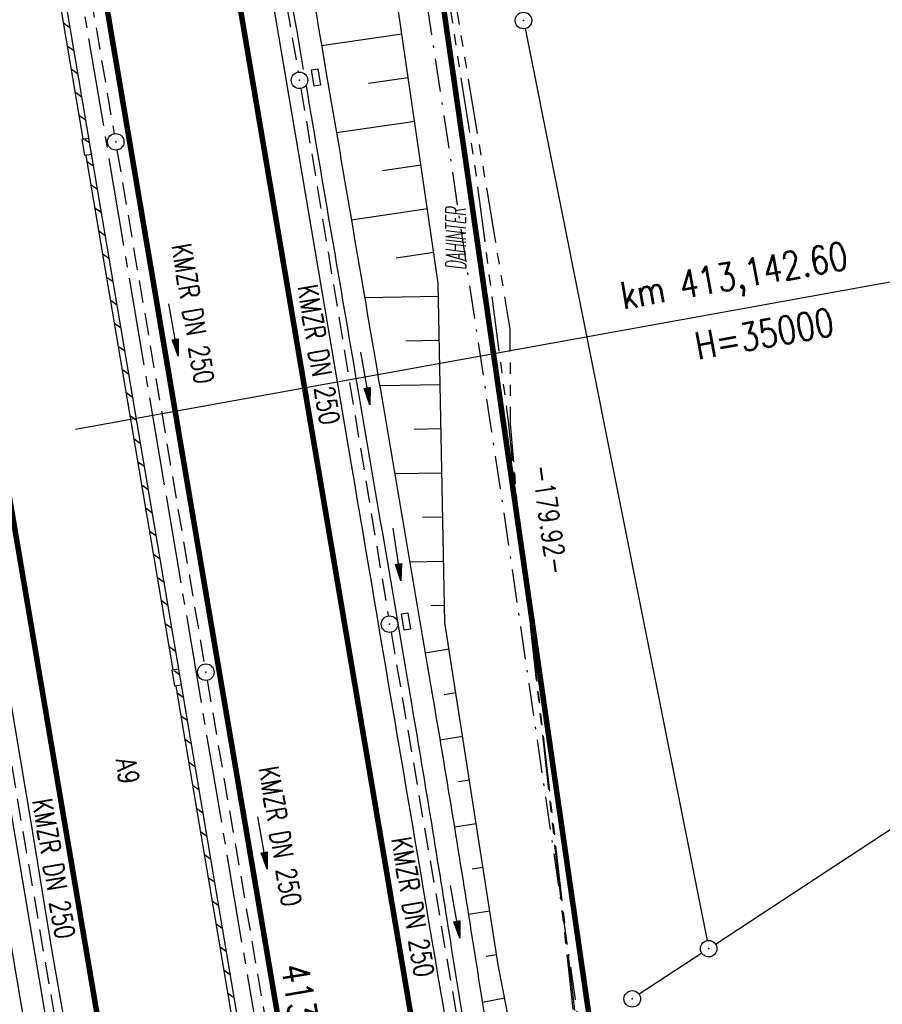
# Model space of a CAD drawing. Extents: x 447258 to 447844, y 441190 to 442763.
# Tile 118 of 123: x 447425 to 447503, y 442114 to 442203. Entities that reach past the tile are written whole.
import ezdxf
from ezdxf.enums import TextEntityAlignment as Align

# ---------------------------------------------------------------- set-up
doc = ezdxf.new("R2010")
doc.units = 0
doc.header["$LTSCALE"] = 2
doc.header["$MEASUREMENT"] = 0
for name, pattern in [('ACHSE', [5.5, 4, -0.5, 0.5, -0.5]), ('AUSGEZOGEN', [0]), ('BAB-FM2', [2.6, 1.5, -0.5, 0.1, -0.5]), ('GESTRICH-X2', [1.5, 1, -0.5]), ('PHANTOMX2', [5, 2.5, -0.5, 0.5, -0.5, 0.5, -0.5])]:
    doc.linetypes.add(name, pattern=pattern)
doc.layers.get('0').update_dxf_attribs({"linetype": 'AUSGEZOGEN'})
for name, color, linetype in [('207-ABSTAND', 8, 'AUSGEZOGEN'), ('207-GRENZL', 8, 'AUSGEZOGEN'), ('207-GRENZL-BAB', 7, 'AUSGEZOGEN'), ('207-GRENZP', 8, 'AUSGEZOGEN'), ('ACHSETOP', 250, 'ACHSE'), ('ANMERKUNG', 7, 'CONTINUOUS'), ('BAB_FM', 5, 'BAB-FM2'), ('BOESCHG', 250, 'AUSGEZOGEN'), ('FBRTOP', 250, 'AUSGEZOGEN'), ('HEKT_B', 250, 'CONTINUOUS'), ('KANAL', 7, 'GESTRICH-X2'), ('Lichtwellenleiter COLT', 46, 'PHANTOMX2'), ('Lichtwellenleiter GLH', 46, 'PHANTOMX2'), ('MULDE', 250, 'AUSGEZOGEN'), ('NZ', 250, 'AUSGEZOGEN'), ('PFEIL', 7, 'CONTINUOUS'), ('PFEILTOP', 200, 'AUSGEZOGEN'), ('SCHLITZRINNE', 200, 'AUSGEZOGEN'), ('SCHRIFT', 7, 'AUSGEZOGEN'), ('SCHSYMBOL', 200, 'AUSGEZOGEN'), ('TEXTO', 4, 'CONTINUOUS')]:
    doc.layers.add(name, color=color, linetype=linetype)
doc.styles.add('ROMANS', font='romans.shx', dxfattribs={"width": 0.8})

# ---------------------------------------------------------------- blocks, each defined once
blk = doc.blocks.new('GST')
at = {"color": 0}
blk.add_circle((0, 0), 0.75, dxfattribs=at)
blk.add_point((0, 0), dxfattribs=at)
blk = doc.blocks.new('13')
blk.add_lwpolyline([(0.755, 1.218), (-0.748, 1.218), (-0.748, 1.801), (0.755, 1.801)], close=True)
at = {"rotation": 180}
blk.add_blockref('GST', (0, 0), dxfattribs=at)
blk = doc.blocks.new('PFEIL2')
at = {"color": 0}
for p, q in [((0.88, 0.002), (-2.401, -0.012)), ((0.881, -0.271), (0.879, 0.276)), ((0.879, 0.276), (2.429, 0.009)), ((0.911, 0.27), (0.879, 0.265)), ((0.965, 0.261), (0.879, 0.246)), ((1.019, 0.252), (0.879, 0.228)), ((1.073, 0.242), (0.879, 0.209)), ((1.127, 0.233), (0.879, 0.191)), ((1.181, 0.224), (0.879, 0.172)), ((1.235, 0.214), (0.879, 0.154)), ((1.289, 0.205), (0.879, 0.135)), ((1.343, 0.196), (0.879, 0.117)), ((1.397, 0.187), (0.879, 0.098)), ((1.451, 0.177), (0.879, 0.08)), ((1.505, 0.168), (0.879, 0.061)), ((1.559, 0.159), (0.88, 0.043)), ((1.613, 0.149), (0.88, 0.024)), ((1.668, 0.14), (0.88, 0.006)), ((1.722, 0.131), (0.88, -0.013)), ((1.776, 0.121), (0.88, -0.031)), ((1.83, 0.112), (0.88, -0.05)), ((1.884, 0.103), (0.88, -0.068)), ((1.938, 0.094), (0.88, -0.087)), ((1.992, 0.084), (0.88, -0.105)), ((2.046, 0.075), (0.88, -0.124)), ((2.1, 0.066), (0.88, -0.142)), ((2.154, 0.056), (0.88, -0.161)), ((2.208, 0.047), (0.88, -0.179)), ((2.262, 0.038), (0.881, -0.198)), ((2.316, 0.029), (0.881, -0.216)), ((2.37, 0.019), (0.881, -0.235)), ((2.424, 0.01), (0.881, -0.253)), ((2.429, 0.009), (0.881, -0.271))]:
    blk.add_line(p, q, dxfattribs=at)

msp = doc.modelspace()

# ---------------------------------------------------------------- hatches: boundary and pattern name
at = {"layer": 'SCHLITZRINNE'}
h = msp.add_hatch(dxfattribs=at)
h.set_pattern_fill('_USER', color=256, scale=1.5, angle=45, style=0, pattern_type=0)
h.set_pattern_definition([(324.57214, (447454.4577, 442051.7744), (0.8695163, 1.222269), [])])
edge = h.paths.add_edge_path()
edge.add_line((447334.611, 442762.617), (447342.747, 442714.535))
edge.add_line((447342.747, 442714.535), (447353.712, 442649.783))
edge.add_line((447353.712, 442649.783), (447366.661, 442573.001))
edge.add_line((447366.661, 442573.001), (447374.28, 442528.103))
edge.add_line((447374.28, 442528.103), (447381.701, 442484.189))
edge.add_line((447381.701, 442484.189), (447389.266, 442439.438))
edge.add_line((447389.266, 442439.438), (447397.611, 442390.046))
edge.add_line((447397.611, 442390.046), (447405.855, 442341.529))
edge.add_line((447405.855, 442341.529), (447414.19, 442292.224))
edge.add_line((447414.19, 442292.224), (447422.918, 442240.682))
edge.add_line((447422.918, 442240.682), (447431.342, 442190.986))
edge.add_line((447431.342, 442190.986), (447439.461, 442143.078))
edge.add_line((447439.461, 442143.078), (447447.754, 442093.977))
edge.add_line((447447.754, 442093.977), (447454.078, 442054.026))
edge.add_line((447454.078, 442054.026), (447459.728, 442020.523))
edge.add_line((447453.692, 442053.306), (447459.221, 442020.52))
edge.add_line((447459.221, 442020.52), (447459.728, 442020.523))

# ---------------------------------------------------------------- linework, layer by layer
at = {"layer": '207-GRENZL'}
for p, q in [((447470.697, 442201.964), (447487.173, 442119.355)), ((447487.947, 442119.032), (447555.253, 442163.248)), ((447486.693, 442118.208), (447481.027, 442114.482))]:
    msp.add_line(p, q, dxfattribs=at)
at = {"layer": '207-GRENZL-BAB', "const_width": 0.5, "flags": 128}
msp.add_lwpolyline([(447452.917, 442275.948), (447478.392, 442099.352)], dxfattribs=at)
at = {"layer": 'ACHSETOP'}
msp.add_lwpolyline([(447413.147, 442307.541), (447425.67, 442233.593), (447438.192, 442159.646), (447454.889, 442061.05), (447459.063, 442036.401), (447463.237, 442011.752)], dxfattribs=at)
at = {"layer": 'BAB_FM', "flags": 128}
msp.add_lwpolyline([(447461.009, 442209.524), (447468.474, 442160.077), (447477.512, 442098.443), (447479.685, 442087.429), (447488.559, 442088.932)], dxfattribs=at)
at = {"layer": 'BOESCHG'}
for p, q in [((447459.546, 442201.462), (447452.276, 442200.401)), ((447460.123, 442197.504), (447456.536, 442196.98)), ((447460.701, 442193.546), (447453.623, 442192.513)), ((447461.279, 442189.588), (447457.788, 442189.078)), ((447461.856, 442185.63), (447454.97, 442184.625)), ((447462.434, 442181.671), (447459.038, 442181.176)), ((447462.86, 442177.701), (447456.173, 442177.569)), ((447462.938, 442173.702), (447459.896, 442173.642)), ((447463.017, 442169.702), (447457.533, 442169.594)), ((447463.096, 442165.703), (447460.654, 442165.655)), ((447463.175, 442161.704), (447458.892, 442161.62)), ((447463.253, 442157.705), (447461.412, 442157.668)), ((447463.332, 442153.705), (447460.251, 442153.645)), ((447463.411, 442149.706), (447462.17, 442149.682)), ((447463.821, 442145.736), (447461.654, 442145.399)), ((447464.436, 442141.784), (447463.381, 442141.619)), ((447465.052, 442137.831), (447462.991, 442137.51)), ((447465.667, 442133.879), (447464.658, 442133.722)), ((447466.283, 442129.927), (447464.296, 442129.617)), ((447466.898, 442125.974), (447465.917, 442125.821)), ((447467.514, 442122.022), (447465.566, 442121.719)), ((447468.129, 442118.07), (447467.16, 442117.919)), ((447468.859, 442114.137), (447466.833, 442113.743))]:
    msp.add_line(p, q, dxfattribs=at)
msp.add_lwpolyline([(447383.343, 442319.216, -0.000023), (447388.036, 442292.082, 0.000041), (447392.808, 442264.499, 0.003207), (447396.519, 442243.845, -0.001616), (447404.012, 442202.894, -0.009356), (447413.236, 442145.386, 0.012826), (447420.255, 442103.481, 0.004034), (447421.496, 442097.351, -0.002898), (447423.242, 442088.821, -0.014157), (447429.081, 442054.361, 0.005032), (447432.932, 442028.818, 0.007789)], format="xyb", dxfattribs=at)
msp.add_lwpolyline([(447472.344, 442096.213), (447468.269, 442117.167), (447463.44, 442148.173), (447462.835, 442178.917), (447457.545, 442215.167), (447452.759, 442246.859)], dxfattribs=at)
at = {"layer": 'FBRTOP', "const_width": 0.5}
msp.add_lwpolyline([(447412.002, 442327.071), (447415.36, 442307.308, -0.000099), (447419.675, 442281.768, 0.000025), (447423.99, 442256.228, 0.000001), (447428.116, 442231.814, -0.000002), (447432.242, 442207.401, -0.000028), (447436.378, 442182.922, 0.000056), (447440.513, 442158.444, 0.000309), (447444.646, 442134.089, -0.000068), (447448.779, 442109.733, -0.000049), (447453.201, 442083.639, -0.000054), (447457.188, 442060.08, -0.000328), (447459.271, 442047.715, 0.000203), (447462.633, 442027.727, 0.000399), (447463.199, 442024.388, 0.000015), (447463.853, 442020.548, 0.00188)], format="xyb", dxfattribs=at)
at = {"layer": 'FBRTOP', "flags": 128}
msp.add_lwpolyline([(447393.411, 442321.976), (447396.704, 442302.638), (447400.869, 442278.102), (447405.015, 442253.452), (447409.132, 442229.038), (447413.319, 442204.418), (447417.506, 442179.754), (447421.684, 442155.176), (447425.875, 442130.448), (447427.859, 442118.387), (447430.016, 442106.04), (447432.095, 442093.822), (447434.128, 442081.739), (447436.221, 442069.281), (447438.331, 442056.993), (447440.412, 442044.666), (447442.515, 442032.352), (447444.516, 442020.431)], dxfattribs=at)
at = {"layer": 'FBRTOP', "const_width": 0.5}
for points in [[(447426.95, 442309.879), (447439.473, 442235.931), (447451.995, 442161.983), (447468.692, 442063.388), (447472.866, 442038.738), (447475.935, 442020.621)], [(447399.344, 442305.203), (447411.867, 442231.255), (447424.389, 442157.309), (447441.086, 442058.712), (447445.26, 442034.064), (447447.565, 442020.449)]]:
    msp.add_lwpolyline(points, dxfattribs=at)
at = {"layer": 'FBRTOP'}
msp.add_lwpolyline([(447429.908, 442310.38, -0.000001), (447438.257, 442261.081, -0.000003), (447442.431, 442236.432), (447454.953, 442162.484, 0.000003), (447463.302, 442113.186, -0.000005), (447471.65, 442063.888), (447475.824, 442039.239), (447478.974, 442020.639, -0.000014)], format="xyb", dxfattribs=at)
at = {"layer": 'KANAL'}
for p, q in [((447450.406, 442196.531), (447458.313, 442148.75)), ((447433.75, 442190.969), (447441.656, 442144.406)), ((447421.688, 442149.938), (447429.813, 442102.406)), ((447458.563, 442147.281), (447467.406, 442095.5)), ((447441.906, 442142.938), (447450.063, 442095.375))]:
    msp.add_line(p, q, dxfattribs=at)
at = {"layer": 'KANAL', "flags": 128}
for points in [[(447441.969, 442245.469), (447443.556, 442236.276), (447450.156, 442198.031)], [(447425.25, 442240.469), (447426.572, 442232.775), (447433.5, 442192.438)]]:
    msp.add_lwpolyline(points, dxfattribs=at)
at = {"layer": 'Lichtwellenleiter COLT', "flags": 128}
msp.add_lwpolyline([(447442.96, 442335.557), (447456.7, 442249.29), (447463.6, 442209.09), (447469.32, 442174.78), (447469.36, 442166.151), (447470.01, 442158.25), (447478.55, 442083.31), (447480.14, 442073.68), (447482.71, 442066.62), (447489.76, 442034.75), (447494.21, 442009.95), (447495.29, 441993.16), (447497.59, 441980.16), (447507.01, 441951.68), (447515.71, 441920.25), (447518.26, 441903.22), (447520.43, 441896.13), (447523.64, 441884.43), (447526.37, 441878.79), (447528.11, 441866.61), (447535.41, 441848.78), (447549.9, 441801.26), (447568.27, 441742.34), (447581.42, 441716.38), (447612.07, 441661.31), (447621.06, 441647.3), (447628.35, 441633.93), (447651.39, 441582.52), (447667.47, 441546.03), (447670.34, 441536.67), (447673.43, 441498.26), (447664.89, 441495.23), (447661.03, 441486.35), (447675.09, 441449.74), (447687.91, 441416.57), (447692.3, 441403.5), (447701.96, 441375.5), (447703.056, 441372.658), (447718.41, 441332.85), (447728.05, 441307.18), (447736.09, 441285.14), (447740.65, 441276.91), (447753.75, 441244.43), (447753.961, 441243.938)], dxfattribs=at)
at = {"layer": 'Lichtwellenleiter GLH', "flags": 128}
msp.add_lwpolyline([(447443.04, 442335.579), (447446.805, 442314.878), (447447.202, 442307.726), (447447.035, 442305.663), (447448.105, 442303.179), (447455.853, 442257.883), (447455.973, 442254.994), (447459.182, 442233.704), (447462.547, 442212.489), (447466.159, 442189.433), (447469.204, 442166.064), (447470.01, 442158.25), (447477.849, 442087.756), (447478.831, 442082.344), (447479.744, 442076.075), (447482.71, 442066.62), (447482.866, 442066.064), (447485.146, 442052.08), (447487.034, 442045.024), (447495.36, 441997.645), (447495.603, 441995.693), (447495.209, 441993.321), (447496.284, 441982.821), (447499.097, 441971.423), (447507.795, 441945.91), (447510.425, 441935.505), (447513.476, 441923.434), (447517.904, 441903.132), (447521.941, 441888.796), (447544.368, 441820.369), (447557.569, 441774.31), (447581.166, 441717.983), (447600.457, 441683.636), (447618.3, 441651.867), (447628.983, 441630.357), (447653.543, 441577.923), (447660.352, 441562.951), (447664.557, 441553.744), (447668.65, 441544.501), (447669.801, 441541.079), (447661.429, 441483.757), (447662.612, 441481.552), (447669.396, 441464.067), (447675.656, 441448.302), (447681.09, 441434.845), (447685.339, 441422.75), (447689.146, 441411.07), (447689.921, 441408.693), (447693.538, 441400.577), (447697.253, 441388.481), (447698.59, 441384.754), (447711.275, 441353.274), (447728.897, 441302.547), (447734.682, 441288.069), (447738.281, 441281.653), (447743.226, 441270.195), (447752.442, 441247.185), (447753.822, 441243.9)], dxfattribs=at)
at = {"layer": 'MULDE'}
for points in [[(447389.201, 442320.822), (447409.355, 442206.521), (447427.419, 442099.505), (447440.655, 442020.407)], [(447412.611, 442199.247), (447429.391, 442099.837), (447442.68, 442020.42)]]:
    msp.add_lwpolyline(points, dxfattribs=at)
for points in [[(447442.509, 442245.681, 0.000044), (447445.63, 442227.415, -0.000031), (447450.612, 442198.265, -0.000084)], [(447444.465, 442246.106, 0.000045), (447447.601, 442227.752, -0.000031), (447452.733, 442197.722, -0.000084), (447457.441, 442170.133, -0.000086), (447462.29, 442141.664, -0.003062), (447465.794, 442120.276, 0.002784), (447469.63, 442096.779, 0.000151), (447469.792, 442095.823, -0.000125)], [(447450.87, 442196.751, -0.000082), (447455.47, 442169.797, -0.000086), (447460.318, 442141.328, -0.003062), (447463.818, 442119.965, 0.002784), (447467.658, 442096.445, 0.000127), (447467.794, 442095.639, -0.000125)]]:
    msp.add_lwpolyline(points, format="xyb", dxfattribs=at)
at = {"layer": 'NZ'}
msp.add_line((447430.005, 442165.684), (447520.308, 442182.028), dxfattribs=at)
at = {"layer": 'SCHLITZRINNE'}
for p, q in [((447428.882, 442202.51), (447429.458, 442202.099)), ((447429.236, 442200.416), (447429.813, 442200.006)), ((447429.591, 442198.323), (447430.168, 442197.913)), ((447429.946, 442196.23), (447430.523, 442195.82)), ((447430.301, 442194.137), (447430.877, 442193.726)), ((447430.656, 442192.043), (447430.743, 442191.981)), ((447431.01, 442189.95), (447431.587, 442189.54)), ((447431.365, 442187.857), (447431.942, 442187.447)), ((447431.72, 442185.764), (447432.297, 442185.353)), ((447432.075, 442183.67), (447432.651, 442183.26)), ((447432.429, 442181.577), (447433.006, 442181.167)), ((447432.784, 442179.484), (447433.361, 442179.074)), ((447433.139, 442177.391), (447433.716, 442176.981)), ((447433.494, 442175.298), (447434.07, 442174.887)), ((447433.848, 442173.204), (447434.425, 442172.794)), ((447434.203, 442171.111), (447434.78, 442170.701)), ((447434.558, 442169.018), (447435.134, 442168.608)), ((447434.913, 442166.925), (447435.489, 442166.515)), ((447435.267, 442164.832), (447435.844, 442164.421)), ((447435.622, 442162.738), (447436.199, 442162.328)), ((447435.977, 442160.645), (447436.553, 442160.235)), ((447436.331, 442158.552), (447436.908, 442158.142)), ((447436.686, 442156.459), (447437.263, 442156.049)), ((447437.041, 442154.366), (447437.618, 442153.955)), ((447437.396, 442152.272), (447437.972, 442151.862)), ((447437.75, 442150.179), (447438.327, 442149.769)), ((447438.105, 442148.086), (447438.682, 442147.676)), ((447438.46, 442145.993), (447439.037, 442145.583)), ((447438.815, 442143.9), (447438.836, 442143.884)), ((447439.391, 442143.49), (447439.391, 442143.489)), ((447439.169, 442141.807), (447439.745, 442141.397)), ((447439.522, 442139.715), (447440.098, 442139.305)), ((447439.875, 442137.623), (447440.452, 442137.213)), ((447440.229, 442135.53), (447440.805, 442135.12)), ((447440.582, 442133.438), (447441.158, 442133.028)), ((447440.935, 442131.346), (447441.512, 442130.936)), ((447441.289, 442129.254), (447441.865, 442128.844)), ((447441.642, 442127.161), (447442.218, 442126.751)), ((447441.996, 442125.069), (447442.572, 442124.659)), ((447442.349, 442122.977), (447442.925, 442122.567)), ((447442.702, 442120.885), (447443.279, 442120.475)), ((447443.056, 442118.793), (447443.632, 442118.383)), ((447443.409, 442116.7), (447443.985, 442116.29)), ((447443.762, 442114.608), (447444.339, 442114.198))]:
    msp.add_line(p, q, dxfattribs=at)
at = {"layer": 'SCHLITZRINNE', "flags": 128}
for points in [[(447408.463, 442326.101), (447414.19, 442292.224), (447422.918, 442240.682), (447431.342, 442190.986), (447439.461, 442143.078), (447447.754, 442093.977), (447454.078, 442054.026), (447459.728, 442020.523)], [(447422.507, 442240.118), (447430.668, 442191.968)], [(447430.919, 442190.487), (447438.818, 442143.881)], [(447439.069, 442142.399), (447447.082, 442094.954)]]:
    msp.add_lwpolyline(points, dxfattribs=at)
at = {"layer": 'SCHSYMBOL'}
for points in [[(447430.838, 442190.473), (447430.587, 442191.955), (447431.161, 442192.052), (447431.412, 442190.57)], [(447439.311, 442143.965), (447439.562, 442142.483), (447438.987, 442142.386), (447438.736, 442143.867)]]:
    msp.add_lwpolyline(points, close=True, dxfattribs=at)

# ---------------------------------------------------------------- block references
at = {"layer": '207-GRENZP', "rotation": 285.3280982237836}
for p in [(447470.55, 442202.699), (447487.32, 442118.619), (447480.4, 442114.069)]:
    msp.add_blockref('GST', p, dxfattribs=at)
at = {"layer": 'PFEIL'}
for p, rotation in [((447438.871, 442174.681), 279.6339999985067), ((447456.244, 442170.282), 279.4001000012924), ((447446.916, 442128.203), 279.7066999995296), ((447464.358, 442121.969), 279.7032999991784)]:
    msp.add_blockref('PFEIL2', p, dxfattribs=dict(at, rotation=rotation))
at = {"layer": 'PFEILTOP', "rotation": 278.0212082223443}
msp.add_blockref('PFEIL2', (447459.103, 442154.338), dxfattribs=at)
at = {"layer": 'SCHSYMBOL'}
for name, p, rotation in [('13', (447450.272, 442197.284), 279.6116), ('GST', (447433.635, 442191.713), 99.6115999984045), ('13', (447458.428, 442148.018), 279.6116), ('GST', (447441.791, 442143.665), 279.6115999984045)]:
    msp.add_blockref(name, p, dxfattribs=dict(at, rotation=rotation))

# ---------------------------------------------------------------- texts
at = {"layer": '207-ABSTAND', "style": 'ROMANS', "width": 0.8}
msp.add_text('-179.92-', height=1.8, rotation=278.20909, dxfattribs=at).set_placement((447471.301, 442162.299))
at = {"layer": 'ANMERKUNG', "style": 'ROMANS', "oblique": 7, "width": 0.5}
msp.add_text('DAHINTER', height=1.8, rotation=90, dxfattribs=at).set_placement((447465.328, 442180.101))
at = {"layer": 'HEKT_B', "style": 'ROMANS', "width": 0.8}
msp.add_text('413,2', height=2.5, rotation=279.6115, dxfattribs=at).set_placement((447448.567, 442117.034))
at = {"layer": 'NZ', "style": 'ROMANS', "width": 0.8}
for s, p in [('km 413,142.60', (447479.583, 442176.514)), ('H=35000', (447486.335, 442171.956))]:
    msp.add_text(s, height=2.5, rotation=10.25933, dxfattribs=at).set_placement(p)
at = {"layer": 'SCHRIFT', "style": 'ROMANS', "width": 0.8}
msp.add_text('A9', height=1.8, rotation=278.99179, dxfattribs=at).set_placement((447433.638, 442135.718))
at = {"layer": 'TEXTO', "style": 'ROMANS', "width": 0.75}
for rotation, p in [(279.634, (447439.735, 442175.991)), (279.4001, (447451.12, 442172.292)), (279.7067, (447447.633, 442128.649)), (279.6779, (447427.135, 442125.712)), (279.7033, (447459.644, 442122.25))]:
    msp.add_text('KMZR DN 250', height=1.8, rotation=rotation, dxfattribs=at).set_placement(p, align=Align.CENTER)

doc.saveas('drawing.dxf')
